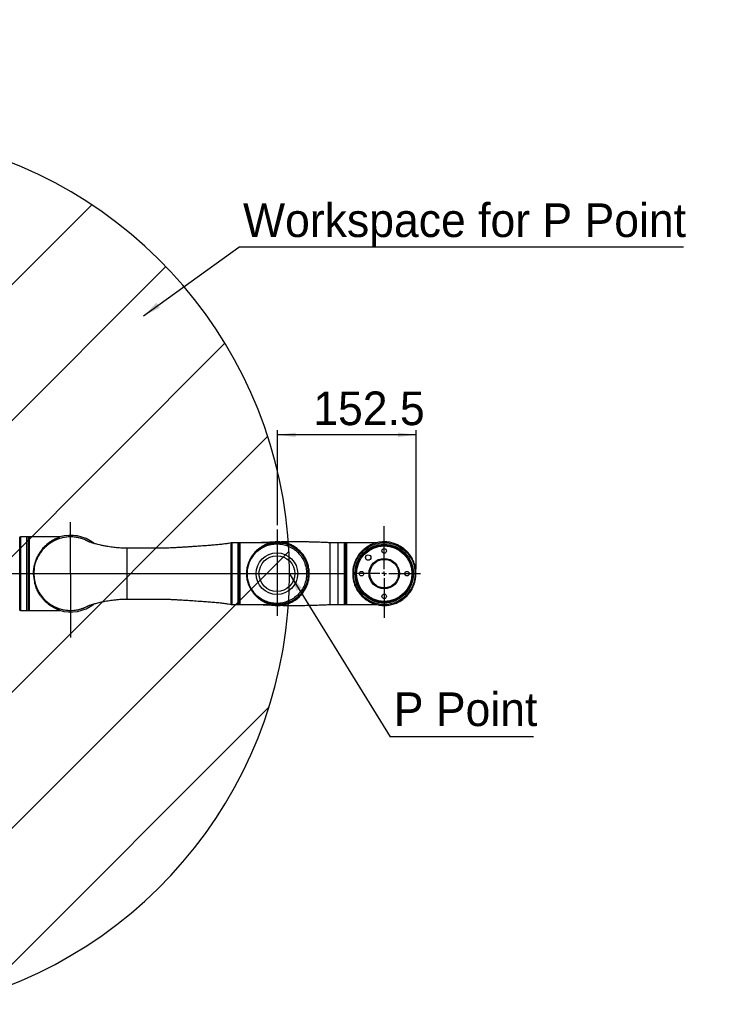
# Model space of a CAD drawing. Header units: millimetres. Extents: x 25 to 207, y 39 to 271.
# Tile 6 of 6: x 123 to 200, y 163 to 271. Entities that reach past the tile are written whole.
import ezdxf

# ---------------------------------------------------------------- set-up
doc = ezdxf.new("R2010")
doc.units = ezdxf.units.MM
doc.header["$PDSIZE"] = -1
doc.layers.add('标注层', color=3, linetype='Continuous')
doc.styles.add('SLDTEXTSTYLE1', font='ARIAL.TTF', dxfattribs={"width": 0.948})
doc.styles.add('SLDTEXTSTYLE2', font='ARIAL.TTF', dxfattribs={"width": 0.5688})
doc.styles.add('SLDTEXTSTYLE3', font='ARIAL.TTF', dxfattribs={"width": 0.948, "bigfont": 'bigfont'})
doc.styles.get("Standard").update_dxf_attribs({"font": 'HYSWLONGFANGSONG.TTF'})
doc.dimstyles.new('SLDDIMSTYLE0', dxfattribs={"dimtxt": 0.18, "dimasz": 2, "dimexe": 0, "dimexo": 0.0625, "dimgap": 0, "dimtad": 0, "dimtih": 1, "dimtoh": 1, "dimdec": 0, "dimrnd": 1e-09, "dimzin": 0, "dimdsep": 46, "dimtxsty": 'Standard', "dimsah": 1, "dimcen": 0.09, "dimadec": 0, "dimazin": 0, "dimtfac": 2, "dimtdec": 0, "dimtofl": 0, "dimtmove": 0, "dimatfit": 3, "dimfxl": 0, "dimfrac": 2, "dimtolj": 1, "dimtzin": 0, "dimarcsym": 0})
doc.dimstyles.new('SLDDIMSTYLE2', dxfattribs={"dimtxt": 3.595646, "dimasz": 2, "dimexe": 0, "dimexo": 0.0625, "dimgap": 0.898912, "dimtad": 2, "dimlfac": 10, "dimrnd": 1e-09, "dimzin": 12, "dimdsep": 46, "dimtxsty": 'SLDTEXTSTYLE2', "dimsah": 1, "dimcen": 0.09, "dimadec": 0, "dimazin": 3, "dimtfac": 1, "dimtofl": 0, "dimtmove": 0, "dimatfit": 3, "dimfxl": 0, "dimfrac": 2, "dimtolj": 1, "dimtzin": 12, "dimarcsym": 0})

# ---------------------------------------------------------------- blocks, each defined once
blk = doc.blocks.new('_D_1')
at = {"layer": '标注层'}
for p, q in [((92.88, 258.13), (92.88, 266.63)), ((92.88, 266.13), (115.48, 266.13)), ((115.48, 258.13), (115.48, 266.63))]:
    blk.add_line(p, q, dxfattribs=at)
for points in [[(92.88, 266.13), (94.88, 265.88), (94.88, 266.38)], [(115.48, 266.13), (113.48, 266.38), (113.48, 265.88)]]:
    blk.add_solid(points, dxfattribs=at)
at = {"layer": '标注层', "char_height": 3.704, "attachment_point": 1}
for s, insert, style in [('\\M+183B3', (100.55, 270.91), 'SLDTEXTSTYLE3'), ('226', (102.9, 270.91), 'SLDTEXTSTYLE1')]:
    blk.add_mtext(s, dxfattribs=dict(at, insert=insert, style=style))
blk = doc.blocks.new('_D_3')
at = {"layer": '标注层'}
for p, q in [((151.58, 215.57), (151.58, 226.01)), ((166.84, 225.51), (151.58, 225.51)), ((166.84, 210.73), (166.84, 226.01))]:
    blk.add_line(p, q, dxfattribs=at)
for points in [[(151.58, 225.51), (153.58, 225.26), (153.58, 225.76)], [(166.84, 225.51), (164.84, 225.76), (164.84, 225.26)]]:
    blk.add_solid(points, dxfattribs=at)
at = {"layer": '标注层', "insert": (155.52, 230.28), "char_height": 3.704, "attachment_point": 1, "style": 'SLDTEXTSTYLE1'}
blk.add_mtext('152.5', dxfattribs=at)
blk = doc.blocks.new('SW_NOTE_1')
at = {"layer": '标注层', "color": 0}
blk.add_line((49, 0), (0, 0), dxfattribs=at)
at = {"layer": '标注层', "color": 0, "insert": (0.47, 4.83), "char_height": 3.7042, "attachment_point": 1, "style": 'SLDTEXTSTYLE1'}
blk.add_mtext('Workspace for P Point', dxfattribs=at)
blk = doc.blocks.new('SW_NOTE_2')
at = {"layer": '标注层', "color": 0}
blk.add_line((15.8, 0), (0, 0), dxfattribs=at)
at = {"layer": '标注层', "color": 0, "insert": (0.41, 4.89), "char_height": 3.704, "attachment_point": 1, "style": 'SLDTEXTSTYLE1'}
blk.add_mtext('P Point', dxfattribs=at)
blk = doc.blocks.new('SW_CENTERMARKSYMBOL_0')
at = {"layer": '标注层', "color": 0}
for p, q in [((0, 0.5), (0, 5.23)), ((-0.5, 0), (-3.3, 0)), ((0, 0), (-0.25, 0)), ((0, 0), (0, 0.25)), ((0, 0), (0, -0.25)), ((0, 0), (0.25, 0)), ((0.5, 0), (3.99, 0)), ((0, -0.5), (0, -4.87))]:
    blk.add_line(p, q, dxfattribs=at)

msp = doc.modelspace()

# ---------------------------------------------------------------- hatches: boundary and pattern name
at = {"layer": '标注层'}
h = msp.add_hatch(dxfattribs=at)
h.set_pattern_fill('ANSI31', color=256, scale=3.3333, style=0)
edge = h.paths.add_edge_path(flags=0)
edge.add_arc((104.185, 210.2276), 16.77, -47.637238, 47.637238, ccw=False)
edge.add_line((115.485, 197.8364), (115.485, 162.8279))
edge.add_arc((104.185, 210.2276), 48.728, 283.40893, 436.59107)
edge.add_line((115.485, 257.6273), (115.485, 222.6188))

# ---------------------------------------------------------------- linework, layer by layer
at = {"color": 8, "linetype": 'Continuous', "lineweight": 25}
for p, q in [((123.1803, 210.2276), (123.1803, 214.2743)), ((123.985, 214.2776), (123.985, 210.2276)), ((124.185, 210.2276), (124.185, 214.2776)), ((146.4741, 210.2276), (146.4741, 213.6135)), ((147.285, 213.6276), (147.285, 206.8276)), ((147.385, 206.8276), (147.385, 213.6276)), ((158.255, 206.8276), (158.255, 213.6276)), ((158.935, 213.6276), (158.935, 212.527)), ((159.035, 213.6276), (159.035, 206.8276)), ((158.935, 212.527), (158.935, 206.8276)), ((123.1803, 206.1809), (123.1803, 210.2276)), ((123.985, 210.2276), (123.985, 206.1776)), ((124.185, 206.1776), (124.185, 210.2276)), ((146.4741, 206.8417), (146.4741, 210.2276))]:
    msp.add_line(p, q, dxfattribs=at)
at = {"color": 7, "linetype": 'Continuous', "lineweight": 25}
for p, q in [((123.255, 214.2245), (123.235, 214.2245)), ((123.235, 214.2245), (123.235, 206.2307)), ((123.935, 214.2776), (123.255, 214.2776)), ((123.255, 214.2776), (123.255, 206.3096)), ((123.935, 214.2776), (123.935, 206.3096)), ((124.185, 214.2776), (123.985, 214.2776)), ((127.6077, 214.2776), (124.235, 214.2776)), ((124.235, 214.2776), (124.235, 206.1776)), ((146.545, 213.5647), (146.535, 213.5647)), ((146.535, 213.5647), (146.535, 206.8905)), ((147.225, 213.6276), (146.545, 213.6276)), ((146.545, 213.6276), (146.545, 206.8276)), ((147.225, 213.6276), (147.225, 206.8276)), ((147.235, 213.5776), (147.225, 213.5776)), ((147.235, 213.5776), (147.235, 206.8776)), ((147.385, 213.6276), (147.285, 213.6276)), ((150.8246, 213.6276), (147.435, 213.6276)), ((147.435, 213.6276), (147.435, 206.8276)), ((158.255, 213.6276), (157.335, 213.6276)), ((158.935, 213.6276), (158.255, 213.6276)), ((159.035, 213.6276), (158.935, 213.6276)), ((159.185, 213.6276), (159.035, 213.6276)), ((162.5303, 213.6276), (159.185, 213.6276)), ((159.185, 213.6276), (159.185, 206.8276)), ((160.9813, 212.7016), (160.9901, 212.6896)), ((161.7182, 213.2186), (161.7094, 213.2306)), ((164.9606, 213.2306), (164.9518, 213.2186)), ((165.6799, 212.6896), (165.6887, 212.7016)), ((123.235, 206.2307), (123.255, 206.2307)), ((123.255, 206.3096), (123.255, 206.1776)), ((123.255, 206.1776), (123.935, 206.1776)), ((123.935, 206.3096), (123.935, 206.1776)), ((123.985, 206.1776), (124.185, 206.1776)), ((124.235, 206.1776), (127.6018, 206.1776)), ((128.8202, 206.1799), (129.2785, 206.2094)), ((146.535, 206.8905), (146.545, 206.8905)), ((146.545, 206.8276), (147.225, 206.8276)), ((147.225, 206.8776), (147.235, 206.8776)), ((147.285, 206.8276), (147.385, 206.8276)), ((147.435, 206.8276), (150.8356, 206.8276)), ((157.335, 206.8276), (158.255, 206.8276)), ((158.255, 206.8276), (158.935, 206.8276)), ((158.935, 206.8276), (159.035, 206.8276)), ((159.035, 206.8276), (159.185, 206.8276)), ((159.185, 206.8276), (162.535, 206.8276)), ((162.856, 206.8615), (162.856, 206.8176)), ((163.814, 206.8176), (162.856, 206.8176)), ((163.055, 206.8176), (163.055, 206.7776)), ((163.6121, 206.7776), (163.055, 206.7776)), ((163.6121, 206.7776), (163.6121, 206.8176)), ((163.814, 206.8176), (163.814, 206.8615))]:
    msp.add_line(p, q, dxfattribs=at)
at = {"color": 8, "linetype": 'Continuous', "lineweight": 25, "flags": 128}
for points in [[(161.0872, 212.7786), (161.061, 212.7595), (161.0084, 212.7214), (160.9832, 212.703), (160.9813, 212.7016)], [(161.7094, 213.2306), (161.7034, 213.2262), (161.6702, 213.2022), (161.6108, 213.159), (161.6034, 213.1536)], [(165.0666, 213.1536), (165.0425, 213.1712), (164.9891, 213.2099), (164.9629, 213.229), (164.9606, 213.2306)], [(165.6887, 212.7016), (165.6833, 212.7056), (165.6511, 212.7289), (165.5925, 212.7715), (165.5827, 212.7786)]]:
    msp.add_lwpolyline(points, dxfattribs=at)
at = {"color": 7, "linetype": 'Continuous', "lineweight": 25, "flags": 128}
for points in [[(160.9857, 212.7296), (160.9935, 212.7352), (161.0302, 212.7619), (161.0938, 212.8081), (161.1788, 212.8698), (161.2775, 212.9415), (161.3811, 213.0169), (161.4806, 213.0891), (161.567, 213.1519), (161.6327, 213.1996), (161.6717, 213.228), (161.6815, 213.2351)], [(164.9885, 213.2351), (164.9934, 213.2315), (165.0257, 213.2081), (165.0856, 213.1646), (165.1677, 213.1048), (165.2649, 213.0342), (165.3685, 212.959), (165.4691, 212.8859), (165.558, 212.8213), (165.6272, 212.771), (165.6706, 212.7395), (165.6843, 212.7296)]]:
    msp.add_lwpolyline(points, dxfattribs=at)
at = {"color": 7, "linetype": 'Continuous', "lineweight": 25}
for centre, radius in [((163.335, 210.2276), 3.4), ((151.51, 210.2276), 2.292), ((163.335, 210.2276), 3.2333), ((163.335, 210.2276), 3.15), ((163.335, 210.2276), 3.05), ((163.335, 212.7276), 0.25), ((151.51, 210.2276), 1.9714), ((161.5672, 211.9954), 0.3), ((163.335, 210.2276), 1.675), ((163.335, 210.2276), 1.575), ((160.835, 210.2276), 0.25), ((165.835, 210.2276), 0.25), ((163.335, 207.7276), 0.25)]:
    msp.add_circle(centre, radius, dxfattribs=at)
for centre, radius, start, end in [((123.185, 214.2245), 0.05, 0, 95.435561), ((123.985, 214.2276), 0.05, 90, 180), ((124.185, 214.2276), 0.05, 0, 90), ((128.785, 210.2276), 4.05, 92.669193, 158.675688), ((128.785, 210.2276), 4.2188, 52.48045, 106.260205), ((128.785, 210.2276), 4.05, 61.415715, 87.330807), ((146.485, 213.5647), 0.05, 0, 102.550196), ((147.285, 213.5776), 0.05, 90, 180), ((147.385, 213.5776), 0.05, 0, 90), ((151.5826, 210.2276), 3.3599, 89.958706, 270.041294), ((160.9975, 212.7134), 0.02, 126, 216), ((161.6932, 213.2189), 0.02, 36, 126), ((164.9768, 213.2189), 0.02, 54, 144), ((165.6725, 212.7134), 0.02, 324, 54), ((128.785, 210.2276), 4.05, 171.296701, 299.325263), ((123.185, 206.2307), 0.05, 264.564439, 0), ((123.985, 206.2276), 0.05, 180, 270), ((124.185, 206.2276), 0.05, 270, 0), ((128.785, 210.2276), 4.2188, 253.048924, 307.457601), ((146.485, 206.8905), 0.05, 257.449804, 0), ((147.285, 206.8776), 0.05, 180, 270), ((147.385, 206.8776), 0.05, 270, 0)]:
    msp.add_arc(centre, radius, start, end, dxfattribs=at)
for points, knots in [([(124.7341, 209.8958), (124.7249, 209.9769), (124.6965, 210.2272), (124.7244, 210.6599), (124.8033, 211.1614), (124.9407, 211.6358), (125.1449, 212.1317), (125.4363, 212.6377), (125.7707, 213.0616), (126.0856, 213.3791), (126.3647, 213.6155), (126.6519, 213.8191), (126.9219, 213.9791), (127.1653, 214.101), (127.3522, 214.1812), (127.4897, 214.234), (127.5897, 214.2695), (127.6013, 214.2747), (127.6077, 214.2776)], [0, 0, 0, 0, 0.03309686, 0.10204711, 0.17315742, 0.24012223, 0.30857179, 0.40586502, 0.50594186, 0.57084242, 0.6357541, 0.70251323, 0.76926825, 0.82370811, 0.87857728, 0.91585897, 0.95378315, 1, 1, 1, 1]), ([(130.6913, 213.7936), (130.5738, 213.855), (130.2996, 213.9985), (129.8355, 214.1495), (129.3153, 214.2548), (128.7849, 214.2891), (128.2548, 214.2545), (127.7338, 214.1508), (127.2307, 213.98), (126.7542, 213.745), (126.3125, 213.4498), (125.9128, 213.0996), (125.5635, 212.6998), (125.2647, 212.2596), (125.1171, 211.9382), (125.0433, 211.7775)], [0, 0, 0, 0, 0.05883313, 0.13727102, 0.21569464, 0.29412485, 0.37256261, 0.45098614, 0.52941657, 0.60785433, 0.68627781, 0.76470831, 0.84314587, 0.92156954, 1, 1, 1, 1]), ([(134.985, 213.0276), (134.822, 213.0298), (134.533, 213.0338), (134.1514, 213.0581), (133.8368, 213.0853), (133.5431, 213.117), (133.2362, 213.1569), (132.8798, 213.2112), (132.5001, 213.2796), (132.1236, 213.3587), (131.8045, 213.4347), (131.5701, 213.4965), (131.4057, 213.5429), (131.278, 213.5805), (131.1558, 213.6183), (131.0327, 213.6583), (130.929, 213.6937), (130.8508, 213.7218), (130.7996, 213.7408), (130.7637, 213.7544), (130.7209, 213.771), (130.6673, 213.7927), (130.6162, 213.8146), (130.5765, 213.8332), (130.5535, 213.8455), (130.5548, 213.847), (130.5554, 213.8477)], [0, 0, 0, 0, 0.07295791, 0.12937247, 0.1714594, 0.21553985, 0.26389381, 0.31383369, 0.38374758, 0.4476158, 0.50514408, 0.55669608, 0.5862524, 0.61140194, 0.64454432, 0.67744803, 0.71461492, 0.74537997, 0.76855613, 0.78413275, 0.80351907, 0.8334402, 0.87485219, 0.914203, 0.96183044, 1, 1, 1, 1]), ([(146.4711, 213.6149), (146.3787, 213.5955), (146.1458, 213.5468), (145.7467, 213.4929), (145.263, 213.4362), (144.7348, 213.3853), (144.1825, 213.3385), (143.5943, 213.2936), (142.9964, 213.2517), (142.413, 213.2122), (141.891, 213.1772), (141.3778, 213.1434), (140.8799, 213.1118), (140.3987, 213.0837), (139.9835, 213.0625), (139.6118, 213.0472), (139.203, 213.0353), (138.7182, 213.0282), (138.1194, 213.0252), (137.4384, 213.0247), (136.6776, 213.0256), (135.8509, 213.0271), (135.2794, 213.0274), (134.985, 213.0276)], [0, 0, 0, 0, 0.024589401, 0.061980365, 0.104851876, 0.151505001, 0.200224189, 0.249285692, 0.305196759, 0.356398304, 0.401646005, 0.441503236, 0.490413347, 0.531627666, 0.567091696, 0.598751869, 0.628555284, 0.673660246, 0.72505815, 0.784591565, 0.85108623, 0.923302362, 1, 1, 1, 1]), ([(154.9822, 210.2276), (154.9737, 210.0475), (154.9566, 209.6873), (154.8251, 209.1628), (154.619, 208.6696), (154.3386, 208.2139), (153.99, 207.8092), (153.5742, 207.4554), (153.1008, 207.1707), (152.5688, 206.9589), (151.9994, 206.8391), (151.3983, 206.8174), (150.7937, 206.9053), (150.2038, 207.1027), (149.6563, 207.4086), (149.1761, 207.8049), (148.7797, 208.2807), (148.4819, 208.8012), (148.285, 209.3569), (148.1862, 209.9134), (148.1822, 210.4675), (148.2615, 210.9994), (148.4231, 211.5056), (148.6582, 211.9801), (148.9652, 212.4114), (149.342, 212.7985), (149.7803, 213.1228), (150.2813, 213.382), (150.8274, 213.5557), (151.4154, 213.6383), (152.0187, 213.6148), (152.6223, 213.4826), (153.1973, 213.2388), (153.7192, 212.8956), (154.1676, 212.4618), (154.5236, 211.9687), (154.7791, 211.4272), (154.9491, 210.8466), (154.9709, 210.4387), (154.9822, 210.2276)], [0, 0, 0, 0, 0.02431824, 0.04863933, 0.07292039, 0.09720768, 0.1222814, 0.14736255, 0.17424339, 0.20113035, 0.22989615, 0.25866341, 0.28866358, 0.31865812, 0.34848052, 0.37829044, 0.4064472, 0.43459135, 0.46052884, 0.48646088, 0.51075711, 0.53505443, 0.5589317, 0.58281451, 0.60749663, 0.63218603, 0.65848445, 0.68478968, 0.71305494, 0.74132451, 0.77110661, 0.80088691, 0.83091879, 0.86094052, 0.88968174, 0.91840967, 0.9449668, 0.97151554, 1, 1, 1, 1]), ([(148.185, 210.2276), (148.185, 210.2276), (148.185, 210.1119), (148.1967, 209.8801), (148.2499, 209.5372), (148.3371, 209.2021), (148.4573, 208.8797), (148.6086, 208.5722), (148.7884, 208.2842), (148.9947, 208.0166), (149.3008, 207.692), (149.7363, 207.3489), (150.3193, 207.0496), (150.9423, 206.8683), (151.585, 206.8072), (152.2276, 206.8682), (152.7819, 207.0296), (153.2407, 207.2472), (153.6097, 207.4844), (153.9203, 207.7463), (154.1753, 208.0166), (154.3816, 208.2841), (154.5614, 208.5722), (154.7126, 208.8797), (154.8329, 209.2021), (154.9201, 209.5371), (154.9731, 209.8801), (154.9909, 210.2275), (154.9732, 210.575), (154.9201, 210.918), (154.8329, 211.2531), (154.7127, 211.5755), (154.5614, 211.883), (154.3816, 212.171), (154.1753, 212.4386), (153.8692, 212.7632), (153.4336, 213.1063), (152.8507, 213.4056), (152.2277, 213.5869), (151.585, 213.648), (150.9424, 213.587), (150.3881, 213.4256), (149.9293, 213.208), (149.5602, 212.9708), (149.2497, 212.7089), (148.9947, 212.4386), (148.7884, 212.1711), (148.6086, 211.883), (148.4574, 211.5755), (148.337, 211.2531), (148.2503, 210.918), (148.1952, 210.5751), (148.1884, 210.3434), (148.185, 210.2276)], [0, 0, 0, 0, 0.0000008, 0.01561696, 0.03126076, 0.0468497, 0.06252193, 0.07809564, 0.09378297, 0.10935194, 0.12504678, 0.15627318, 0.18750784, 0.21873848, 0.24997552, 0.28121255, 0.31244319, 0.33331225, 0.35417913, 0.37495512, 0.39064746, 0.40621884, 0.42190381, 0.43747996, 0.45314965, 0.46874111, 0.48437092, 0.50000067, 0.51561737, 0.53126056, 0.54684953, 0.56252171, 0.57809542, 0.59378288, 0.60935171, 0.62504656, 0.65627307, 0.68750761, 0.71873825, 0.74997529, 0.78121233, 0.81244296, 0.83331202, 0.8541789, 0.87495489, 0.89064727, 0.90621865, 0.92190354, 0.93747975, 0.95314948, 0.96874091, 0.98438182, 1, 1, 1, 1]), ([(150.8246, 213.6251), (150.8311, 213.6256), (150.8514, 213.6273), (150.7817, 213.6066), (150.6436, 213.5656), (150.4382, 213.4954), (150.194, 213.3929), (149.9163, 213.2481), (149.6396, 213.069), (149.33, 212.8241), (149.0006, 212.4906), (148.7007, 212.0783), (148.4738, 211.6367), (148.339, 211.2971), (148.2963, 211.0825), (148.2857, 211.0291)], [0, 0, 0, 0, 0.023770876, 0.073762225, 0.13379924, 0.195477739, 0.279071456, 0.362692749, 0.448664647, 0.534621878, 0.655849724, 0.779949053, 0.872978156, 0.968399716, 1, 1, 1, 1]), ([(151.1353, 213.6904), (150.9578, 213.6852), (150.4308, 213.6696), (149.9043, 213.6439), (149.5552, 213.6268)], [0, 0, 0, 0, 0.3369422, 1, 1, 1, 1]), ([(150.771, 206.8276), (150.7981, 206.8199), (150.9386, 206.7797), (151.2596, 206.7367), (151.733, 206.716), (152.2659, 206.7809), (152.7873, 206.9252), (153.2853, 207.1518), (153.7469, 207.4567), (154.1586, 207.8335), (154.5048, 208.2716), (154.7778, 208.7573), (154.9698, 209.2807), (155.0771, 209.8297), (155.0963, 210.3905), (155.0253, 210.9461), (154.8689, 211.4814), (154.6297, 211.9834), (154.3173, 212.4375), (153.9454, 212.8303), (153.5315, 213.1513), (153.1384, 213.3736), (152.7854, 213.5209), (152.4722, 213.6187), (152.1294, 213.6911), (151.7387, 213.7334), (151.295, 213.723), (150.9623, 213.6844), (150.785, 213.633), (150.7664, 213.6276)], [0, 0, 0, 0, 0.00673754, 0.0349342, 0.07722226, 0.11996175, 0.16289609, 0.20614292, 0.25002226, 0.29409874, 0.33803538, 0.38160827, 0.42501918, 0.46868681, 0.51250036, 0.55622325, 0.59967807, 0.6431163, 0.68671328, 0.72940294, 0.77083029, 0.8107919, 0.83667489, 0.86205163, 0.88911261, 0.92041238, 0.95588268, 0.99535634, 1, 1, 1, 1]), ([(157.335, 213.6276), (157.1608, 213.6363), (156.84, 213.6522), (156.3977, 213.6705), (156.0139, 213.6845), (155.6243, 213.6968), (155.2193, 213.7075), (154.831, 213.7154), (154.5553, 213.7198), (154.3609, 213.7223), (154.1921, 213.7242), (153.9189, 213.7265), (153.5165, 213.7282), (152.9619, 213.7267), (152.4037, 213.7216), (152.0303, 213.7133), (151.8825, 213.7101)], [0, 0, 0, 0, 0.09593592, 0.17664468, 0.24346111, 0.30716798, 0.39102137, 0.46630466, 0.52074875, 0.54267653, 0.5732032, 0.61364158, 0.69291201, 0.79456575, 0.91868079, 1, 1, 1, 1]), ([(157.335, 213.6276), (157.335, 213.6276), (157.335, 213.6276), (157.3333, 213.6226), (157.3313, 213.6004), (157.3317, 213.565), (157.3339, 213.5301), (157.335, 213.5125)], [0, 0, 0, 0, 0.00289998, 0.25345175, 0.50843709, 0.75127625, 1, 1, 1, 1]), ([(161.596, 207.1935), (161.6179, 207.18), (161.7886, 207.0739), (162.1399, 206.9265), (162.6531, 206.78), (163.1926, 206.7163), (163.7414, 206.7369), (164.283, 206.8433), (164.8023, 207.0336), (165.2861, 207.3046), (165.724, 207.6493), (166.1022, 208.0608), (166.4103, 208.5257), (166.6407, 209.0326), (166.7876, 209.5707), (166.8487, 210.1275), (166.8194, 210.6867), (166.7043, 211.2267), (166.5114, 211.7298), (166.2522, 212.1838), (165.9727, 212.541), (165.7002, 212.8144), (165.4456, 213.0259), (165.1556, 213.2243), (164.8115, 213.4103), (164.4003, 213.5727), (163.966, 213.6798), (163.5238, 213.7311), (163.0886, 213.7284), (162.629, 213.6675), (162.1589, 213.5331), (161.8083, 213.3952), (161.6315, 213.2799), (161.5992, 213.2588)], [0, 0, 0, 0, 0.00528056, 0.04131929, 0.077944, 0.11526613, 0.15306825, 0.19105275, 0.22883093, 0.26666793, 0.30470231, 0.34272144, 0.3804975, 0.41796073, 0.45548448, 0.49323282, 0.53103715, 0.56850071, 0.60476751, 0.64009436, 0.6745901, 0.69705204, 0.71901864, 0.74237309, 0.76913495, 0.79936665, 0.83328804, 0.86121327, 0.89117475, 0.92304519, 0.95665723, 0.99206151, 1, 1, 1, 1]), ([(148.235, 210.2276), (148.2472, 210.0133), (148.2716, 209.5846), (148.4663, 208.9662), (148.769, 208.3964), (149.1794, 207.8969), (149.6787, 207.487), (150.2486, 207.1824), (150.867, 206.9948), (151.51, 206.9315), (152.153, 206.9948), (152.7714, 207.1824), (153.3412, 207.487), (153.8407, 207.8969), (154.2506, 208.3964), (154.5552, 208.9662), (154.7428, 209.5846), (154.8061, 210.2276), (154.7428, 210.8706), (154.5552, 211.489), (154.2506, 212.0588), (153.8407, 212.5583), (153.3412, 212.9682), (152.7714, 213.2728), (152.153, 213.4604), (151.51, 213.5237), (150.867, 213.4604), (150.2486, 213.2728), (149.6787, 212.9682), (149.1794, 212.5583), (148.769, 212.0588), (148.4663, 211.489), (148.2716, 210.8706), (148.2472, 210.442), (148.235, 210.2276)], [0, 0, 0, 0, 0.03125005, 0.06250004, 0.09375003, 0.12500004, 0.15625005, 0.18749997, 0.21875004, 0.25000001, 0.28124997, 0.31250004, 0.34374996, 0.37499997, 0.40625008, 0.43750006, 0.46875006, 0.50000008, 0.53125002, 0.56250002, 0.59375, 0.62500011, 0.65625012, 0.68750004, 0.7187501, 0.75000007, 0.78125004, 0.8125001, 0.84375002, 0.87500003, 0.90625005, 0.93750003, 0.96875002, 1, 1, 1, 1]), ([(157.335, 212.6314), (157.335, 212.6307), (157.335, 212.5782), (157.3332, 212.4694), (157.3308, 212.2987), (157.3313, 212.1192), (157.3338, 211.9935), (157.335, 211.9301)], [0, 0, 0, 0, 0.00310649, 0.25127853, 0.50358984, 0.74914116, 1, 1, 1, 1]), ([(157.335, 213.1721), (157.3338, 213.1339), (157.3315, 213.058), (157.3308, 212.9249), (157.3336, 212.784), (157.3345, 212.6799), (157.335, 212.6314)], [0, 0, 0, 0, 0.24912551, 0.49522813, 0.76493253, 1, 1, 1, 1]), ([(157.335, 213.5125), (157.3358, 213.4952), (157.3374, 213.4628), (157.3385, 213.4024), (157.3385, 213.3368), (157.3375, 213.2603), (157.3359, 213.2028), (157.335, 213.1721)], [0, 0, 0, 0, 0.2122112, 0.39759913, 0.6026377, 0.78781245, 1, 1, 1, 1]), ([(161.5959, 213.2641), (161.5901, 213.2611), (161.4933, 213.211), (161.3041, 213.0814), (161.0352, 212.8709), (160.7542, 212.5952), (160.4728, 212.2441), (160.2279, 211.8303), (160.0441, 211.3917), (159.9229, 210.9519), (159.857, 210.4816), (159.8549, 210.0226), (159.909, 209.5854), (160.0067, 209.1834), (160.1487, 208.8008), (160.3574, 208.3905), (160.6468, 207.9759), (160.9747, 207.6345), (161.2811, 207.3904), (161.4743, 207.2563), (161.58, 207.2009), (161.5956, 207.1927)], [0, 0, 0, 0, 0.0033237, 0.05577217, 0.10983117, 0.16387396, 0.23202684, 0.3017681, 0.35713577, 0.41398752, 0.46942649, 0.52691746, 0.5761615, 0.62674814, 0.6779425, 0.73021974, 0.8076979, 0.88738268, 0.93921068, 0.99104663, 1, 1, 1, 1]), ([(125.0433, 211.7775), (125.0113, 211.7163), (124.9523, 211.6036), (124.8819, 211.4014), (124.8321, 211.2062), (124.7971, 211.022), (124.7723, 210.8551), (124.7528, 210.6831), (124.7381, 210.5036), (124.7282, 210.314), (124.7251, 210.1135), (124.7314, 209.9003), (124.7529, 209.6431), (124.8026, 209.3437), (124.8953, 209.0032), (124.9913, 208.792), (125.0433, 208.6777)], [0, 0, 0, 0, 0.11037064, 0.20345618, 0.28165086, 0.33211509, 0.37697876, 0.41783938, 0.45667694, 0.4973938, 0.54310795, 0.59563334, 0.6563297, 0.75176007, 0.86571109, 1, 1, 1, 1]), ([(157.335, 211.9301), (157.3359, 211.8749), (157.3377, 211.7716), (157.3388, 211.6094), (157.3388, 211.4511), (157.3377, 211.2821), (157.3359, 211.1683), (157.335, 211.1075)], [0, 0, 0, 0, 0.21219247, 0.3973406, 0.60237731, 0.78778699, 1, 1, 1, 1]), ([(148.24, 210.8153), (148.2334, 210.7858), (148.1908, 210.5969), (148.1877, 210.3966), (148.185, 210.2276)], [0, 0, 0, 0, 0.15647134, 1, 1, 1, 1]), ([(157.335, 211.1075), (157.3337, 211.035), (157.3313, 210.8916), (157.3306, 210.667), (157.3335, 210.4459), (157.3345, 210.2969), (157.335, 210.2274)], [0, 0, 0, 0, 0.25178668, 0.49789119, 0.76581078, 1, 1, 1, 1]), ([(127.6018, 206.1795), (127.6041, 206.179), (127.6119, 206.1775), (127.568, 206.1932), (127.4694, 206.2287), (127.3054, 206.2929), (127.0958, 206.3871), (126.7619, 206.5629), (126.4142, 206.7956), (126.0742, 207.0878), (125.8245, 207.3398), (125.5856, 207.6263), (125.3392, 207.9804), (125.1029, 208.4179), (124.9162, 208.8691), (124.8493, 209.177), (124.8248, 209.2896)], [0, 0, 0, 0, 0.017038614, 0.059427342, 0.110872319, 0.163622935, 0.234215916, 0.304867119, 0.449855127, 0.522667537, 0.59546975, 0.670463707, 0.745436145, 0.842784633, 0.942528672, 1, 1, 1, 1]), ([(148.185, 210.2276), (148.185, 210.2222), (148.185, 210.1387), (148.1929, 210.0557), (148.2003, 209.9781)], [0, 0, 0, 0, 0.064836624, 1, 1, 1, 1]), ([(148.2053, 209.9009), (148.2073, 209.8646), (148.2172, 209.6842), (148.2848, 209.3754), (148.4044, 208.9856), (148.589, 208.575), (148.8492, 208.1569), (149.1499, 207.8058), (149.437, 207.5433), (149.6952, 207.3477), (149.9624, 207.1814), (150.2641, 207.0282), (150.5195, 206.93), (150.7048, 206.8712), (150.8081, 206.8411), (150.8457, 206.8285), (150.8373, 206.8278), (150.8356, 206.8276)], [0, 0, 0, 0, 0.01892865, 0.09424345, 0.16676564, 0.24088587, 0.34788098, 0.45792674, 0.53135989, 0.60480889, 0.68031938, 0.75583047, 0.85821364, 0.89908097, 0.94062358, 0.98725673, 1, 1, 1, 1]), ([(157.335, 210.2274), (157.335, 210.227), (157.335, 210.1706), (157.3338, 210.0465), (157.3315, 209.869), (157.3307, 209.6927), (157.3319, 209.5233), (157.3339, 209.409), (157.335, 209.3488)], [0, 0, 0, 0, 0.00120897, 0.19040003, 0.41911754, 0.6020536, 0.79046547, 1, 1, 1, 1]), ([(157.335, 209.3488), (157.3359, 209.288), (157.3377, 209.1743), (157.3389, 209.0055), (157.3389, 208.8473), (157.3377, 208.6851), (157.3359, 208.5817), (157.335, 208.5266)], [0, 0, 0, 0, 0.2121944, 0.39735521, 0.60239027, 0.78779078, 1, 1, 1, 1]), ([(125.0287, 208.7127), (125.0352, 208.6919), (125.0761, 208.5606), (125.1478, 208.4427), (125.2081, 208.3436)], [0, 0, 0, 0, 0.15874003, 1, 1, 1, 1]), ([(125.0433, 208.6777), (125.1171, 208.517), (125.2647, 208.1956), (125.5635, 207.7554), (125.9128, 207.3555), (126.3125, 207.0053), (126.7542, 206.7102), (127.2307, 206.475), (127.7338, 206.3052), (128.2549, 206.1977), (128.6083, 206.1843), (128.785, 206.1776)], [0, 0, 0, 0, 0.11112128, 0.22222234, 0.33333345, 0.44445447, 0.55555579, 0.66666666, 0.77778779, 0.8888891, 1, 1, 1, 1]), ([(157.335, 208.5266), (157.3338, 208.4631), (157.3313, 208.3366), (157.3308, 208.1568), (157.3335, 207.9842), (157.3345, 207.8772), (157.335, 207.8234)], [0, 0, 0, 0, 0.24994051, 0.49877191, 0.74824157, 1, 1, 1, 1]), ([(130.5857, 206.6207), (130.5847, 206.6211), (130.5824, 206.622), (130.6031, 206.6334), (130.6439, 206.6523), (130.6946, 206.6736), (130.763, 206.7008), (130.8646, 206.7389), (131.0168, 206.792), (131.2102, 206.8546), (131.4328, 206.9207), (131.67, 206.9856), (131.9203, 207.0488), (132.2307, 207.1199), (132.5664, 207.188), (132.9077, 207.2481), (133.2339, 207.298), (133.581, 207.3433), (133.987, 207.3849), (134.4613, 207.4195), (134.803, 207.4248), (134.985, 207.4276)], [0, 0, 0, 0, 0.03316751, 0.08413406, 0.13931877, 0.18240479, 0.22037743, 0.27309592, 0.32471818, 0.37906451, 0.43206592, 0.47338529, 0.52239383, 0.57235413, 0.63674542, 0.68978496, 0.73629307, 0.78869254, 0.84867897, 0.91938935, 1, 1, 1, 1]), ([(134.985, 207.4276), (135.2663, 207.4277), (135.8135, 207.428), (136.6069, 207.4294), (137.3414, 207.4305), (138.0047, 207.4302), (138.5908, 207.4279), (139.1166, 207.4219), (139.6244, 207.4083), (140.1077, 207.387), (140.5987, 207.3602), (141.1155, 207.3287), (141.7304, 207.2888), (142.4631, 207.2396), (143.198, 207.1899), (143.8972, 207.1391), (144.5092, 207.0899), (145.1019, 207.0358), (145.648, 206.9748), (146.101, 206.9165), (146.3659, 206.8618), (146.4719, 206.84)], [0, 0, 0, 0, 0.073293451, 0.142555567, 0.206707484, 0.264670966, 0.315372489, 0.35940573, 0.401661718, 0.447720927, 0.485444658, 0.529764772, 0.582625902, 0.645972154, 0.721090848, 0.774529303, 0.828626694, 0.881070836, 0.929558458, 0.971806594, 1, 1, 1, 1]), ([(157.335, 207.8234), (157.335, 207.8231), (157.335, 207.7829), (157.3338, 207.6973), (157.3317, 207.5819), (157.331, 207.4747), (157.3321, 207.3765), (157.334, 207.3158), (157.335, 207.2837)], [0, 0, 0, 0, 0.00159147, 0.19192796, 0.4191612, 0.60150091, 0.7889385, 1, 1, 1, 1]), ([(157.335, 207.2837), (157.3359, 207.253), (157.3375, 207.1955), (157.3386, 207.119), (157.3385, 207.0534), (157.3375, 206.9929), (157.3359, 206.9604), (157.335, 206.9432)], [0, 0, 0, 0, 0.21217841, 0.39708774, 0.60211262, 0.78777128, 1, 1, 1, 1]), ([(129.3054, 206.2117), (129.3081, 206.2119), (129.4871, 206.2235), (129.8351, 206.311), (130.2997, 206.4558), (130.5738, 206.5999), (130.6913, 206.6617)], [0, 0, 0, 0, 0.005674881, 0.367209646, 0.728777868, 1, 1, 1, 1]), ([(149.5552, 206.8284), (149.8413, 206.8144), (150.3569, 206.7893), (150.8727, 206.7723), (151.1022, 206.7648)], [0, 0, 0, 0, 0.555085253, 1, 1, 1, 1]), ([(151.85, 206.7448), (151.8529, 206.7447), (152.0514, 206.7396), (152.4158, 206.7345), (152.9132, 206.729), (153.321, 206.7274), (153.6396, 206.7276), (153.869, 206.7286), (154.0371, 206.7297), (154.2128, 206.7312), (154.4541, 206.7339), (154.7636, 206.7386), (155.0963, 206.7451), (155.3992, 206.7524), (155.6887, 206.7605), (155.9965, 206.7701), (156.3736, 206.7837), (156.8284, 206.8025), (157.1575, 206.8188), (157.335, 206.8276)], [0, 0, 0, 0, 0.0015753, 0.1086027, 0.1992517, 0.27357623, 0.3316188, 0.37340979, 0.39901717, 0.42353267, 0.46952018, 0.53092529, 0.5927738, 0.65144653, 0.69655566, 0.75111746, 0.81986206, 0.90281213, 1, 1, 1, 1]), ([(157.335, 206.9432), (157.3339, 206.9254), (157.3317, 206.8899), (157.3312, 206.8546), (157.3337, 206.8318), (157.3346, 206.829), (157.335, 206.8276)], [0, 0, 0, 0, 0.2485699, 0.4987285, 0.7505172, 1, 1, 1, 1])]:
    msp.add_open_spline(points, degree=3, knots=knots, dxfattribs=at)
at = {"color": 8, "linetype": 'Continuous', "lineweight": 25}
for points, knots in [([(134.985, 213.0276), (134.985, 213.0172), (134.985, 212.9963), (134.985, 212.8298), (134.985, 212.5711), (134.985, 212.2202), (134.985, 211.7933), (134.985, 211.306), (134.985, 210.7774), (134.985, 210.4109), (134.985, 210.2276)], [0, 0, 0, 0, 0.125, 0.24999992, 0.37499994, 0.49999998, 0.62499983, 0.7499999, 0.87499973, 1, 1, 1, 1]), ([(134.985, 210.2276), (134.985, 210.0443), (134.985, 209.6778), (134.985, 209.1492), (134.985, 208.662), (134.985, 208.235), (134.985, 207.8841), (134.985, 207.6254), (134.985, 207.4589), (134.985, 207.438), (134.985, 207.4276)], [0, 0, 0, 0, 0.12499998, 0.24999985, 0.37499997, 0.49999986, 0.62499994, 0.74999993, 0.87499999, 1, 1, 1, 1])]:
    msp.add_open_spline(points, degree=3, knots=knots, dxfattribs=at)
at = {"layer": '标注层'}
for p, q in [((128.785, 210.2276), (128.785, 215.8779)), ((151.585, 205.5776), (151.585, 215.0723)), ((98.5684, 210.2276), (159.1511, 210.2276)), ((128.785, 210.2276), (128.785, 203.1893))]:
    msp.add_line(p, q, dxfattribs=at)
msp.add_arc((104.185, 210.2276), 48.728, 283.40893, 76.59107, dxfattribs=at)
msp.add_point((166.835, 210.2273), dxfattribs=at)

# ---------------------------------------------------------------- block references
for name, p in [('SW_NOTE_1', (147.3132, 246.1616)), ('SW_CENTERMARKSYMBOL_0', (163.335, 210.2276)), ('SW_NOTE_2', (163.9799, 192.2609))]:
    msp.add_blockref(name, p, dxfattribs=at)

# ---------------------------------------------------------------- dimensions: what is measured, and where the dimension line sits
dim = msp.add_linear_dim(base=(115.485, 266.1321), p1=(92.885, 257.6273), p2=(115.485, 257.6273), text='Φ<>', dimstyle='SLDDIMSTYLE2', dxfattribs=at)
dim.commit()
dim.dimension.update_dxf_attribs({"geometry": '_D_1', "text_midpoint": (104.185, 266.1321), "dimtype": 160})
dim = msp.add_linear_dim(base=(151.585, 225.5086), p1=(166.835, 210.2273), p2=(151.585, 215.0723), dimstyle='SLDDIMSTYLE2', dxfattribs=at)
dim.commit()
dim.dimension.update_dxf_attribs({"geometry": '_D_3', "text_midpoint": (159.21, 225.5086), "dimtype": 160})

# ---------------------------------------------------------------- leaders
for points in [[(136.8188, 238.609), (147.3132, 246.1616)], [(152.913, 210.1981), (163.9799, 192.2609)]]:
    msp.add_leader(points, dimstyle='SLDDIMSTYLE0', dxfattribs=at)

doc.saveas('drawing.dxf')
